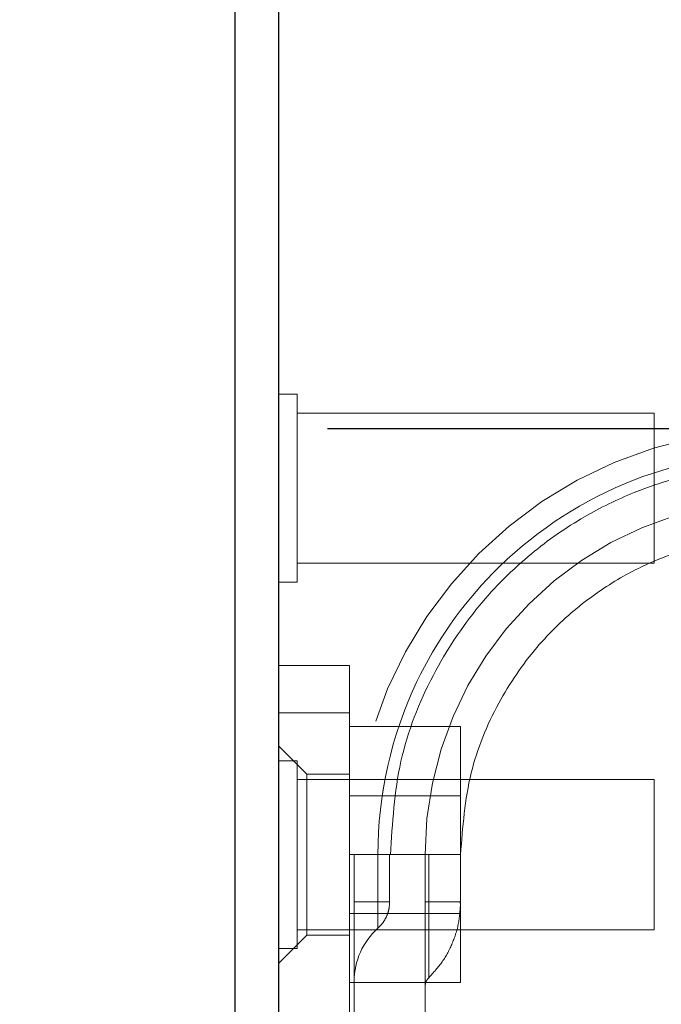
# Model space of a CAD drawing. Header units: inches. Extents: x 0.2 to 10.8, y 0.2 to 8.2.
# Tile 95 of 156: x 2.8211 to 2.8745, y 6.6841 to 6.766. Entities that reach past the tile are written whole.
import ezdxf

# ---------------------------------------------------------------- set-up
doc = ezdxf.new("R2010")
doc.units = ezdxf.units.IN
doc.header["$MEASUREMENT"] = 0
doc.linetypes.add('HIDDEN', pattern=[0.07500000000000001, 0.05, -0.025])
doc.layers.add('DIMENSIONS', color=140, linetype='Continuous')
doc.styles.add('SLDTEXTSTYLE0', font='TXT', dxfattribs={"width": 0.7})
doc.dimstyles.new('SLDDIMSTYLE1', dxfattribs={"dimtxt": 0.0849609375, "dimasz": 0.13, "dimexe": 0, "dimexo": 0.0625, "dimgap": 0.021240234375, "dimtad": 0, "dimtih": 1, "dimtoh": 1, "dimlfac": 20, "dimrnd": 1e-09, "dimzin": 12, "dimdsep": 46, "dimtxsty": 'SLDTEXTSTYLE0', "dimsah": 1, "dimcen": 0.09, "dimadec": 0, "dimazin": 3, "dimtfac": 1, "dimtmove": 0, "dimatfit": 0, "dimfxl": 0, "dimfrac": 2, "dimtolj": 1, "dimtzin": 12, "dimarcsym": 0})
doc.dimstyles.new('SLDDIMSTYLE2', dxfattribs={"dimtxt": 0.0849609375, "dimasz": 0.13, "dimexe": 0, "dimexo": 0.0625, "dimgap": 0.021240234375, "dimtad": 0, "dimtih": 1, "dimtoh": 1, "dimlfac": 20, "dimrnd": 1e-09, "dimzin": 4, "dimdsep": 46, "dimtxsty": 'SLDTEXTSTYLE0', "dimsah": 1, "dimcen": 0.09, "dimadec": 0, "dimazin": 1, "dimtfac": 1, "dimtofl": 0, "dimtmove": 0, "dimatfit": 3, "dimfxl": 0, "dimfrac": 2, "dimtolj": 1, "dimtzin": 12, "dimarcsym": 0})

# ---------------------------------------------------------------- blocks, each defined once
blk = doc.blocks.new('_D_2')
at = {"layer": 'DIMENSIONS'}
for p, q in [((2.655888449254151, 6.73196103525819), (2.655888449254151, 6.981961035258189)), ((2.796715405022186, 6.73196103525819), (2.530888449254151, 6.73196103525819)), ((2.805872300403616, 6.635927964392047), (2.530888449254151, 6.635927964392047)), ((2.655888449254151, 6.381686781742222), (2.655888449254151, 6.635927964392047)), ((2.126634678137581, 6.38168677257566), (2.098104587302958, 6.38168677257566)), ((2.098104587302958, 6.38168677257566), (2.098104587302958, 6.246655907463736)), ((2.379103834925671, 6.38168677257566), (2.407633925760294, 6.38168677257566)), ((2.407633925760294, 6.38168677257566), (2.407633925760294, 6.246655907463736)), ((2.532276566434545, 6.381686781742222), (2.655888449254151, 6.381686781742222)), ((2.098104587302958, 6.246655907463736), (2.126634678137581, 6.246655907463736)), ((2.407633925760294, 6.246655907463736), (2.379103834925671, 6.246655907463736))]:
    blk.add_line(p, q, dxfattribs=at)
for points in [[(2.655888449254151, 6.73196103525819), (2.675888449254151, 6.86196103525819), (2.635888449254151, 6.86196103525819)], [(2.655888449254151, 6.635927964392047), (2.635888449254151, 6.505927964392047), (2.675888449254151, 6.505927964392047)]]:
    blk.add_solid(points, dxfattribs=at)
at = {"layer": 'DIMENSIONS', "char_height": 0.08333333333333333, "attachment_point": 1, "style": 'SLDTEXTSTYLE0'}
for s, insert in [('1.92', (2.126634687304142, 6.508129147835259)), ('48.8', (2.126634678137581, 6.3540782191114))]:
    blk.add_mtext(s, dxfattribs=dict(at, insert=insert))
blk = doc.blocks.new('_D_4')
at = {"layer": 'DIMENSIONS'}
for p, q in [((2.794426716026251, 7.435927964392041), (2.136708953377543, 7.435927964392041)), ((2.261708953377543, 7.435927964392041), (2.261708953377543, 7.186921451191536)), ((2.100134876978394, 7.032870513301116), (2.071604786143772, 7.032870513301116)), ((2.071604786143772, 7.032870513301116), (2.071604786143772, 6.897839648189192)), ((2.423283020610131, 7.032870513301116), (2.451813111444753, 7.032870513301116)), ((2.451813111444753, 7.032870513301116), (2.451813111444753, 6.897839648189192)), ((2.071604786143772, 6.897839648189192), (2.100134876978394, 6.897839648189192)), ((2.451813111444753, 6.897839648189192), (2.423283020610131, 6.897839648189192)), ((2.261708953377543, 6.635927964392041), (2.261708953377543, 6.878819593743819)), ((2.805872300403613, 6.635927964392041), (2.136708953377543, 6.635927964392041))]:
    blk.add_line(p, q, dxfattribs=at)
for points in [[(2.261708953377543, 7.435927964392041), (2.241708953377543, 7.305927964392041), (2.281708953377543, 7.305927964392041)], [(2.261708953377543, 6.635927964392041), (2.281708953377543, 6.765927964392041), (2.241708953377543, 6.765927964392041)]]:
    blk.add_solid(points, dxfattribs=at)
at = {"layer": 'DIMENSIONS', "char_height": 0.08333333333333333, "attachment_point": 1, "style": 'SLDTEXTSTYLE0'}
for s, insert in [('16.00', (2.100134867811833, 7.159312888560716)), ('406.4', (2.100134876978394, 7.005261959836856))]:
    blk.add_mtext(s, dxfattribs=dict(at, insert=insert))

msp = doc.modelspace()

# ---------------------------------------------------------------- linework, layer by layer
at = {"color": 7, "linetype": 'Continuous', "lineweight": 25}
for p, q in [((2.842626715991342, 7.430806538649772), (2.842626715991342, 6.652720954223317)), ((2.839026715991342, 6.652773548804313), (2.839026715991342, 7.430527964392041))]:
    msp.add_line(p, q, dxfattribs=at)
at = {"color": 7, "linetype": 'HIDDEN', "lineweight": 18}
for p, q in [((2.844189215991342, 6.734840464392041), (2.842626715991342, 6.734840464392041)), ((2.844189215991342, 6.719215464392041), (2.844189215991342, 6.734840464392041)), ((2.873876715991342, 6.733277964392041), (2.844189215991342, 6.733277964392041)), ((2.873876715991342, 6.720777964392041), (2.873876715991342, 6.733277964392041)), ((2.844189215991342, 6.720777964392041), (2.873876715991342, 6.720777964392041)), ((2.842626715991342, 6.719215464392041), (2.844189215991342, 6.719215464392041)), ((2.842626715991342, 6.712275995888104), (2.848532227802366, 6.712275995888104)), ((2.848532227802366, 6.712275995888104), (2.848532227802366, 6.708338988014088)), ((2.842626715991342, 6.708338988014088), (2.848532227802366, 6.708338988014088)), ((2.848532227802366, 6.708338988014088), (2.842626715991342, 6.708338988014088)), ((2.842626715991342, 6.708338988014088), (2.848532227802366, 6.708338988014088)), ((2.848532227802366, 6.708338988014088), (2.842626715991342, 6.708338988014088)), ((2.842626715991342, 6.708338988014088), (2.848532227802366, 6.708338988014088)), ((2.848532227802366, 6.708338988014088), (2.842626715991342, 6.708338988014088)), ((2.842626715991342, 6.708338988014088), (2.848532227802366, 6.708338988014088)), ((2.848532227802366, 6.708338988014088), (2.842626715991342, 6.708338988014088)), ((2.848532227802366, 6.708338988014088), (2.848532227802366, 6.667000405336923)), ((2.848532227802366, 6.707177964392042), (2.857782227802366, 6.707177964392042)), ((2.857782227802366, 6.696527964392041), (2.857782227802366, 6.707177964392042)), ((2.844988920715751, 6.703220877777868), (2.842626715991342, 6.705583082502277)), ((2.844189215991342, 6.704340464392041), (2.842626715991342, 6.704340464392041)), ((2.844189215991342, 6.688715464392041), (2.844189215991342, 6.704340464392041)), ((2.844988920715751, 6.703220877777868), (2.844988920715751, 6.689835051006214)), ((2.848532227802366, 6.703220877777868), (2.844988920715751, 6.703220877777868)), ((2.873876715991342, 6.70277796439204), (2.844189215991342, 6.70277796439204)), ((2.873876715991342, 6.690277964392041), (2.873876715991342, 6.70277796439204)), ((2.857782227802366, 6.701425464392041), (2.848532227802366, 6.701425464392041)), ((2.848532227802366, 6.696527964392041), (2.857782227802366, 6.696527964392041)), ((2.848925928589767, 6.678135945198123), (2.848925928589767, 6.696527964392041)), ((2.848925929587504, 6.696527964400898), (2.848925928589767, 6.692590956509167)), ((2.848925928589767, 6.692590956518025), (2.848925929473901, 6.696527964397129)), ((2.850898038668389, 6.696527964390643), (2.850898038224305, 6.692590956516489)), ((2.850898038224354, 6.692590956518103), (2.850898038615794, 6.696527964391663)), ((2.850898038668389, 6.696527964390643), (2.850898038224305, 6.692590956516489)), ((2.850898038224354, 6.692590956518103), (2.850898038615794, 6.696527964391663)), ((2.850898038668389, 6.696527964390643), (2.850898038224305, 6.692590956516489)), ((2.850898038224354, 6.692590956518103), (2.850898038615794, 6.696527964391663)), ((2.850898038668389, 6.696527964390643), (2.850898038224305, 6.692590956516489)), ((2.850898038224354, 6.692590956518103), (2.850898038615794, 6.696527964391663)), ((2.850898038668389, 6.696527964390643), (2.850898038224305, 6.692590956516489)), ((2.850898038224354, 6.692590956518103), (2.850898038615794, 6.696527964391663)), ((2.850898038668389, 6.696527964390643), (2.850898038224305, 6.692590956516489)), ((2.850898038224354, 6.692590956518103), (2.850898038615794, 6.696527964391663)), ((2.850898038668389, 6.696527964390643), (2.850898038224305, 6.692590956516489)), ((2.850898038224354, 6.692590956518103), (2.850898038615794, 6.696527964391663)), ((2.850898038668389, 6.696527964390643), (2.850898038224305, 6.692590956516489)), ((2.850898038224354, 6.692590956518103), (2.850898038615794, 6.696527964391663)), ((2.85187868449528, 6.692590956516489), (2.85187868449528, 6.696527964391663)), ((2.854831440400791, 6.696527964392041), (2.854831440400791, 6.678135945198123)), ((2.854831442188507, 6.696527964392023), (2.854831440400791, 6.692590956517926)), ((2.855126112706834, 6.696527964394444), (2.855126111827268, 6.69259095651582)), ((2.85512611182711, 6.69259095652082), (2.855126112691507, 6.696527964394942)), ((2.855126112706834, 6.696527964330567), (2.855126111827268, 6.69259095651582)), ((2.85512611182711, 6.69259095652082), (2.855126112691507, 6.696527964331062)), ((2.855126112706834, 6.696527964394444), (2.855126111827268, 6.69259095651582)), ((2.85512611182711, 6.69259095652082), (2.855126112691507, 6.696527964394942)), ((2.855126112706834, 6.696527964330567), (2.855126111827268, 6.69259095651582)), ((2.85512611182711, 6.69259095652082), (2.855126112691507, 6.696527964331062)), ((2.855126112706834, 6.696527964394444), (2.855126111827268, 6.69259095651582)), ((2.85512611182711, 6.69259095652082), (2.855126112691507, 6.696527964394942)), ((2.855126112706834, 6.696527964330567), (2.855126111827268, 6.69259095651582)), ((2.85512611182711, 6.69259095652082), (2.855126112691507, 6.696527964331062)), ((2.855126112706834, 6.696527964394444), (2.855126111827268, 6.69259095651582)), ((2.85512611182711, 6.69259095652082), (2.855126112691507, 6.696527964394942)), ((2.855126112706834, 6.696527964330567), (2.855126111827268, 6.69259095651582)), ((2.85512611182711, 6.69259095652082), (2.855126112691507, 6.696527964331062)), ((2.857781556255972, 6.69259095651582), (2.857781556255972, 6.696527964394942)), ((2.857782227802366, 6.685877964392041), (2.857782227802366, 6.696527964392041)), ((2.848925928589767, 6.692590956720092), (2.850898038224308, 6.69259095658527)), ((2.848925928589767, 6.692590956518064), (2.850898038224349, 6.692590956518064)), ((2.848925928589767, 6.692590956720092), (2.850898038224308, 6.69259095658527)), ((2.848925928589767, 6.692590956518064), (2.850898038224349, 6.692590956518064)), ((2.848925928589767, 6.692590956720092), (2.850898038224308, 6.69259095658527)), ((2.848925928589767, 6.692590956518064), (2.850898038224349, 6.692590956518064)), ((2.848925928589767, 6.692590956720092), (2.850898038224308, 6.69259095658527)), ((2.848925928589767, 6.692590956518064), (2.850898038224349, 6.692590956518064)), ((2.848925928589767, 6.692590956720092), (2.850898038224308, 6.69259095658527)), ((2.848925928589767, 6.692590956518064), (2.850898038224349, 6.692590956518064)), ((2.848925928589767, 6.692590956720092), (2.850898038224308, 6.69259095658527)), ((2.848925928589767, 6.692590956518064), (2.850898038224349, 6.692590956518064)), ((2.848925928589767, 6.692590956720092), (2.850898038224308, 6.69259095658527)), ((2.848925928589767, 6.692590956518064), (2.850898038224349, 6.692590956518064)), ((2.848925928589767, 6.692590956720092), (2.850898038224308, 6.69259095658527)), ((2.848925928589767, 6.692590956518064), (2.850898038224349, 6.692590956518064)), ((2.854831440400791, 6.692590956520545), (2.855126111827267, 6.692590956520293)), ((2.854831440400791, 6.692590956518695), (2.855126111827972, 6.692590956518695)), ((2.854831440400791, 6.692590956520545), (2.855126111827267, 6.692590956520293)), ((2.854831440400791, 6.692590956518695), (2.855126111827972, 6.692590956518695)), ((2.854831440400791, 6.692590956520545), (2.855126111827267, 6.692590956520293)), ((2.854831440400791, 6.692590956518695), (2.855126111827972, 6.692590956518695)), ((2.854831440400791, 6.692590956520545), (2.855126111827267, 6.692590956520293)), ((2.854831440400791, 6.692590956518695), (2.855126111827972, 6.692590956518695)), ((2.854831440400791, 6.692590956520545), (2.855126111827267, 6.692590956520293)), ((2.854831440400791, 6.692590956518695), (2.855126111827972, 6.692590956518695)), ((2.854831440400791, 6.692590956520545), (2.855126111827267, 6.692590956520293)), ((2.854831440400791, 6.692590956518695), (2.855126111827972, 6.692590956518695)), ((2.854831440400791, 6.692590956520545), (2.855126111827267, 6.692590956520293)), ((2.854831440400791, 6.692590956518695), (2.855126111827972, 6.692590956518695)), ((2.854831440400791, 6.692590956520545), (2.855126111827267, 6.692590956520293)), ((2.854831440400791, 6.692590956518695), (2.855126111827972, 6.692590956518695)), ((2.848532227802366, 6.69163046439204), (2.857782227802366, 6.69163046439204)), ((2.842626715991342, 6.687472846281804), (2.844988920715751, 6.689835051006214)), ((2.844189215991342, 6.690277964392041), (2.873876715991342, 6.690277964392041)), ((2.844988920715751, 6.689835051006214), (2.848532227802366, 6.689835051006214)), ((2.842626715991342, 6.688715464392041), (2.844189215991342, 6.688715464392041)), ((2.848532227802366, 6.685877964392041), (2.857782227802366, 6.685877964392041))]:
    msp.add_line(p, q, dxfattribs=at)
for centre, radius, start in [((2.884358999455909, 6.696527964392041), 0.03543307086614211, 0), ((2.884358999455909, 6.696527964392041), 0.02952755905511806, 0), ((2.854831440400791, 6.685988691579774), 0.005905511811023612, 131.7633977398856), ((2.855815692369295, 6.685562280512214), 0.0009842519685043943, 134.4762724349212)]:
    msp.add_arc(centre, radius, start, 180, dxfattribs=at)
for points, knots in [([(2.917820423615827, 6.696527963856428), (2.91782610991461, 6.701490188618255), (2.915858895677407, 6.710137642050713), (2.908252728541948, 6.72101126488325), (2.897655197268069, 6.728203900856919), (2.884358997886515, 6.730880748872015), (2.871062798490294, 6.728203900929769), (2.860465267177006, 6.721011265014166), (2.852859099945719, 6.710137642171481), (2.850891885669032, 6.701490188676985), (2.850897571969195, 6.696527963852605)], [4.712414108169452, 4.712414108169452, 4.712414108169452, 4.712414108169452, 5.15721612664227, 5.4883921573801, 5.8858033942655, 6.2832146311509, 6.68062586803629, 7.07803710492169, 7.40921313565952, 7.854015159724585, 7.854015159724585, 7.854015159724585, 7.854015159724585]), ([(2.917820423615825, 6.696527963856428), (2.91782610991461, 6.701490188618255), (2.915858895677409, 6.710137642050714), (2.908252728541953, 6.721011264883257), (2.897655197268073, 6.728203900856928), (2.884358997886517, 6.730880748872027), (2.871062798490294, 6.728203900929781), (2.860465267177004, 6.721011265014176), (2.852859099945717, 6.710137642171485), (2.850891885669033, 6.701490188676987), (2.850897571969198, 6.696527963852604)], [4.712414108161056, 4.712414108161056, 4.712414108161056, 4.712414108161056, 5.15721612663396, 5.48839215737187, 5.88580339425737, 6.28321463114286, 6.68062586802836, 7.07803710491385, 7.40921313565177, 7.854015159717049, 7.854015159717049, 7.854015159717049, 7.854015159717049]), ([(2.917820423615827, 6.696527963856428), (2.91782610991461, 6.701490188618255), (2.915858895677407, 6.710137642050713), (2.908252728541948, 6.72101126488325), (2.897655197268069, 6.728203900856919), (2.884358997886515, 6.730880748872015), (2.871062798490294, 6.728203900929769), (2.860465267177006, 6.721011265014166), (2.852859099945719, 6.710137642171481), (2.850891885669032, 6.701490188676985), (2.850897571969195, 6.696527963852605)], [4.712414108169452, 4.712414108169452, 4.712414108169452, 4.712414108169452, 5.15721612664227, 5.4883921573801, 5.8858033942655, 6.2832146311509, 6.68062586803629, 7.07803710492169, 7.40921313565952, 7.854015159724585, 7.854015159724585, 7.854015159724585, 7.854015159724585]), ([(2.917820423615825, 6.696527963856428), (2.91782610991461, 6.701490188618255), (2.915858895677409, 6.710137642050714), (2.908252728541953, 6.721011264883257), (2.897655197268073, 6.728203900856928), (2.884358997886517, 6.730880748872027), (2.871062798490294, 6.728203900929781), (2.860465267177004, 6.721011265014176), (2.852859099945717, 6.710137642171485), (2.850891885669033, 6.701490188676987), (2.850897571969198, 6.696527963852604)], [4.712414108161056, 4.712414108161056, 4.712414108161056, 4.712414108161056, 5.15721612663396, 5.48839215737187, 5.88580339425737, 6.28321463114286, 6.68062586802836, 7.07803710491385, 7.40921313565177, 7.854015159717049, 7.854015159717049, 7.854015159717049, 7.854015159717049]), ([(2.917820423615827, 6.696527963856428), (2.91782610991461, 6.701490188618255), (2.915858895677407, 6.710137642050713), (2.908252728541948, 6.72101126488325), (2.897655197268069, 6.728203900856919), (2.884358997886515, 6.730880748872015), (2.871062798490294, 6.728203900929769), (2.860465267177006, 6.721011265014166), (2.852859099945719, 6.710137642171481), (2.850891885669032, 6.701490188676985), (2.850897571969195, 6.696527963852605)], [4.712414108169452, 4.712414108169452, 4.712414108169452, 4.712414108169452, 5.15721612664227, 5.4883921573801, 5.8858033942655, 6.2832146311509, 6.68062586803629, 7.07803710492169, 7.40921313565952, 7.854015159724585, 7.854015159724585, 7.854015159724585, 7.854015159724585]), ([(2.917820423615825, 6.696527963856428), (2.91782610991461, 6.701490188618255), (2.915858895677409, 6.710137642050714), (2.908252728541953, 6.721011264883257), (2.897655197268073, 6.728203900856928), (2.884358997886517, 6.730880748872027), (2.871062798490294, 6.728203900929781), (2.860465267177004, 6.721011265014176), (2.852859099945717, 6.710137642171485), (2.850891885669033, 6.701490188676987), (2.850897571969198, 6.696527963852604)], [4.712414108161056, 4.712414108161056, 4.712414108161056, 4.712414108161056, 5.15721612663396, 5.48839215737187, 5.88580339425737, 6.28321463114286, 6.68062586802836, 7.07803710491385, 7.40921313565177, 7.854015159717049, 7.854015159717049, 7.854015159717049, 7.854015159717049]), ([(2.917820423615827, 6.696527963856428), (2.91782610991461, 6.701490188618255), (2.915858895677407, 6.710137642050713), (2.908252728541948, 6.72101126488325), (2.897655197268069, 6.728203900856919), (2.884358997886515, 6.730880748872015), (2.871062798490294, 6.728203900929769), (2.860465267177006, 6.721011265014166), (2.852859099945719, 6.710137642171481), (2.850891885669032, 6.701490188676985), (2.850897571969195, 6.696527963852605)], [4.712414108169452, 4.712414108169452, 4.712414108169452, 4.712414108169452, 5.15721612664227, 5.4883921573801, 5.8858033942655, 6.2832146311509, 6.68062586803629, 7.07803710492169, 7.40921313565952, 7.854015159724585, 7.854015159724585, 7.854015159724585, 7.854015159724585]), ([(2.917820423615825, 6.696527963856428), (2.91782610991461, 6.701490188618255), (2.915858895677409, 6.710137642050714), (2.908252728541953, 6.721011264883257), (2.897655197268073, 6.728203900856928), (2.884358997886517, 6.730880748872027), (2.871062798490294, 6.728203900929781), (2.860465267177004, 6.721011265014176), (2.852859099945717, 6.710137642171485), (2.850891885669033, 6.701490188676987), (2.850897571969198, 6.696527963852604)], [4.712414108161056, 4.712414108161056, 4.712414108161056, 4.712414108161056, 5.15721612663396, 5.48839215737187, 5.88580339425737, 6.28321463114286, 6.68062586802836, 7.07803710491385, 7.40921313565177, 7.854015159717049, 7.854015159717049, 7.854015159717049, 7.854015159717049]), ([(2.850897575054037, 6.696527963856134), (2.850891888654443, 6.701490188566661), (2.852859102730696, 6.710137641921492), (2.860465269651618, 6.721011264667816), (2.871062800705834, 6.728203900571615), (2.88435899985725, 6.730880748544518), (2.897655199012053, 6.728203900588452), (2.908252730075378, 6.721011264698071), (2.915858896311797, 6.710137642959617), (2.917826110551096, 6.701490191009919), (2.917820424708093, 6.696527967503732)], [4.712364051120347, 4.712364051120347, 4.712364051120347, 4.712364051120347, 5.15716607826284, 5.488342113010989, 5.885753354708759, 6.28316459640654, 6.68057583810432, 7.077987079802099, 7.40916311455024, 7.85396503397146, 7.85396503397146, 7.85396503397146, 7.85396503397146]), ([(2.850897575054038, 6.696527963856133), (2.850891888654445, 6.701490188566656), (2.852859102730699, 6.710137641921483), (2.86046526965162, 6.721011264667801), (2.871062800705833, 6.7282039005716), (2.884358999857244, 6.730880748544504), (2.897655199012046, 6.728203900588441), (2.90825273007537, 6.721011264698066), (2.915858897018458, 6.710137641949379), (2.917826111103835, 6.701490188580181), (2.917820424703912, 6.69652796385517)], [4.712364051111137, 4.712364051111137, 4.712364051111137, 4.712364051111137, 5.157166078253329, 5.4883421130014, 5.88575335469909, 6.28316459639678, 6.680575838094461, 7.07798707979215, 7.409163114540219, 7.853965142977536, 7.853965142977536, 7.853965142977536, 7.853965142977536]), ([(2.850897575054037, 6.696527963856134), (2.850891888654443, 6.701490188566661), (2.852859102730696, 6.710137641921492), (2.860465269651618, 6.721011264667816), (2.871062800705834, 6.728203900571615), (2.88435899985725, 6.730880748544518), (2.897655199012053, 6.728203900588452), (2.908252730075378, 6.721011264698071), (2.915858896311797, 6.710137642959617), (2.917826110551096, 6.701490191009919), (2.917820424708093, 6.696527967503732)], [4.712364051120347, 4.712364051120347, 4.712364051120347, 4.712364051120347, 5.15716607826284, 5.488342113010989, 5.885753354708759, 6.28316459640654, 6.68057583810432, 7.077987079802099, 7.40916311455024, 7.85396503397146, 7.85396503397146, 7.85396503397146, 7.85396503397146]), ([(2.850897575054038, 6.696527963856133), (2.850891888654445, 6.701490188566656), (2.852859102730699, 6.710137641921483), (2.86046526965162, 6.721011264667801), (2.871062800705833, 6.7282039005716), (2.884358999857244, 6.730880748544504), (2.897655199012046, 6.728203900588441), (2.90825273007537, 6.721011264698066), (2.915858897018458, 6.710137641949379), (2.917826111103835, 6.701490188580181), (2.917820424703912, 6.69652796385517)], [4.712364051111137, 4.712364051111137, 4.712364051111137, 4.712364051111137, 5.157166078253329, 5.4883421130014, 5.88575335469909, 6.28316459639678, 6.680575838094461, 7.07798707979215, 7.409163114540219, 7.853965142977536, 7.853965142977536, 7.853965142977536, 7.853965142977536]), ([(2.850897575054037, 6.696527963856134), (2.850891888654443, 6.701490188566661), (2.852859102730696, 6.710137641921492), (2.860465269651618, 6.721011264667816), (2.871062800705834, 6.728203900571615), (2.88435899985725, 6.730880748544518), (2.897655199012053, 6.728203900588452), (2.908252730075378, 6.721011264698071), (2.915858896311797, 6.710137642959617), (2.917826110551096, 6.701490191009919), (2.917820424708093, 6.696527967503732)], [4.712364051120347, 4.712364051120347, 4.712364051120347, 4.712364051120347, 5.15716607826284, 5.488342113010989, 5.885753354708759, 6.28316459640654, 6.68057583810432, 7.077987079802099, 7.40916311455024, 7.85396503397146, 7.85396503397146, 7.85396503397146, 7.85396503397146]), ([(2.850897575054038, 6.696527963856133), (2.850891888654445, 6.701490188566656), (2.852859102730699, 6.710137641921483), (2.86046526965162, 6.721011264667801), (2.871062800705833, 6.7282039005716), (2.884358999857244, 6.730880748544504), (2.897655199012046, 6.728203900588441), (2.90825273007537, 6.721011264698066), (2.915858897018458, 6.710137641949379), (2.917826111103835, 6.701490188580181), (2.917820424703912, 6.69652796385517)], [4.712364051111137, 4.712364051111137, 4.712364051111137, 4.712364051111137, 5.157166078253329, 5.4883421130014, 5.88575335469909, 6.28316459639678, 6.680575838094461, 7.07798707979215, 7.409163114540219, 7.853965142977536, 7.853965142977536, 7.853965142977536, 7.853965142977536]), ([(2.850897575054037, 6.696527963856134), (2.850891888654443, 6.701490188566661), (2.852859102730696, 6.710137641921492), (2.860465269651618, 6.721011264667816), (2.871062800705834, 6.728203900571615), (2.88435899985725, 6.730880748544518), (2.897655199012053, 6.728203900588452), (2.908252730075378, 6.721011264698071), (2.915858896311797, 6.710137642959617), (2.917826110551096, 6.701490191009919), (2.917820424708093, 6.696527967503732)], [4.712364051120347, 4.712364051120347, 4.712364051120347, 4.712364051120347, 5.15716607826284, 5.488342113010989, 5.885753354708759, 6.28316459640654, 6.68057583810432, 7.077987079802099, 7.40916311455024, 7.85396503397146, 7.85396503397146, 7.85396503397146, 7.85396503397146]), ([(2.850897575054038, 6.696527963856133), (2.850891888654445, 6.701490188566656), (2.852859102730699, 6.710137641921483), (2.86046526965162, 6.721011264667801), (2.871062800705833, 6.7282039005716), (2.884358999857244, 6.730880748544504), (2.897655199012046, 6.728203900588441), (2.90825273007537, 6.721011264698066), (2.915858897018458, 6.710137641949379), (2.917826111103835, 6.701490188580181), (2.917820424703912, 6.69652796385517)], [4.712364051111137, 4.712364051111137, 4.712364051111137, 4.712364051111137, 5.157166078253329, 5.4883421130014, 5.88575335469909, 6.28316459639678, 6.680575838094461, 7.07798707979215, 7.409163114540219, 7.853965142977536, 7.853965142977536, 7.853965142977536, 7.853965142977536]), ([(2.851952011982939, 6.696519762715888), (2.852104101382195, 6.699136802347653), (2.852405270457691, 6.704319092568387), (2.85518251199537, 6.711369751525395), (2.858992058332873, 6.717170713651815), (2.86336875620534, 6.721534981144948), (2.867799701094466, 6.724615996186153), (2.871953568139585, 6.726646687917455), (2.875727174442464, 6.727909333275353), (2.879485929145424, 6.728714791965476), (2.883713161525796, 6.729113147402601), (2.888758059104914, 6.728860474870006), (2.894503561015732, 6.727596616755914), (2.900664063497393, 6.72491549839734), (2.906777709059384, 6.720476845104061), (2.911171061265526, 6.715238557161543), (2.913979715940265, 6.710123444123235), (2.915617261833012, 6.705731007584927), (2.916668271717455, 6.701143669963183), (2.916755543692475, 6.698019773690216), (2.91679728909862, 6.696525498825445)], [0, 0, 0, 0, 0.07677256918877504, 0.1520258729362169, 0.2197932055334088, 0.2800518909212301, 0.3328038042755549, 0.3780288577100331, 0.4157324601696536, 0.4497021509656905, 0.4910227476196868, 0.5404034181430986, 0.5978448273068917, 0.663318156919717, 0.7368401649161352, 0.8183840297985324, 0.8622634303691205, 0.9081569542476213, 0.9560680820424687, 1, 1, 1, 1]), ([(2.857781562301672, 6.696527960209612), (2.857953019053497, 6.698820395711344), (2.858280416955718, 6.703197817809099), (2.860681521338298, 6.709052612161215), (2.863856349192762, 6.713722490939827), (2.867465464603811, 6.717221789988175), (2.871102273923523, 6.71968028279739), (2.874500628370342, 6.72129047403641), (2.877581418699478, 6.722282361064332), (2.88064575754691, 6.722904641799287), (2.884087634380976, 6.723194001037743), (2.888189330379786, 6.722950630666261), (2.892853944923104, 6.721883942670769), (2.897849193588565, 6.719668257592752), (2.90279907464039, 6.716027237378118), (2.907175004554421, 6.710780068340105), (2.909691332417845, 6.705192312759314), (2.910825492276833, 6.700115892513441), (2.910895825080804, 6.697408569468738), (2.910931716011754, 6.696027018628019)], [0, 0, 0, 0, 0.08179200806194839, 0.1561824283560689, 0.2231699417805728, 0.2827325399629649, 0.3348719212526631, 0.3795686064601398, 0.4168277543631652, 0.450406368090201, 0.4912536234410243, 0.5400648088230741, 0.5968404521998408, 0.6615526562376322, 0.734217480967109, 0.8148089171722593, 0.9033104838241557, 0.9506592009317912, 1, 1, 1, 1]), ([(2.850898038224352, 6.692590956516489), (2.850898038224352, 6.692303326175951), (2.850898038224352, 6.692015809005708), (2.850898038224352, 6.691484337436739), (2.850898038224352, 6.691240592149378), (2.850898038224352, 6.690833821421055), (2.850898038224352, 6.690670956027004), (2.850898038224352, 6.690450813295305), (2.850898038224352, 6.690393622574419), (2.850898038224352, 6.690393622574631), (2.850898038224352, 6.690450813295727), (2.850898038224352, 6.690670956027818), (2.850898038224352, 6.690833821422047), (2.850898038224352, 6.691240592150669), (2.850898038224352, 6.691484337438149), (2.850898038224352, 6.692015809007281), (2.850898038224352, 6.692303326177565), (2.850898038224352, 6.692590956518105)], [0, 0, 0, 0, 0.125, 0.125, 0.25, 0.25, 0.375, 0.375, 0.5, 0.5, 0.625, 0.625, 0.75, 0.75, 0.875, 0.875, 1, 1, 1, 1]), ([(2.850898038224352, 6.692590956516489), (2.850898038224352, 6.692303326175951), (2.850898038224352, 6.692015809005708), (2.850898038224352, 6.691484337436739), (2.850898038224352, 6.691240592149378), (2.850898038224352, 6.690833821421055), (2.850898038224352, 6.690670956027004), (2.850898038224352, 6.690450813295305), (2.850898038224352, 6.690393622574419), (2.850898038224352, 6.690393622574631), (2.850898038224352, 6.690450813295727), (2.850898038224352, 6.690670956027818), (2.850898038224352, 6.690833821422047), (2.850898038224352, 6.691240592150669), (2.850898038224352, 6.691484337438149), (2.850898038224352, 6.692015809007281), (2.850898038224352, 6.692303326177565), (2.850898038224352, 6.692590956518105)], [0, 0, 0, 0, 0.125, 0.125, 0.25, 0.25, 0.375, 0.375, 0.5, 0.5, 0.625, 0.625, 0.75, 0.75, 0.875, 0.875, 1, 1, 1, 1]), ([(2.850898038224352, 6.692590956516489), (2.850898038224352, 6.692303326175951), (2.850898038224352, 6.692015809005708), (2.850898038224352, 6.691484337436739), (2.850898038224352, 6.691240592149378), (2.850898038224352, 6.690833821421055), (2.850898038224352, 6.690670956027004), (2.850898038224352, 6.690450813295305), (2.850898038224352, 6.690393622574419), (2.850898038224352, 6.690393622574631), (2.850898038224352, 6.690450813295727), (2.850898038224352, 6.690670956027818), (2.850898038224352, 6.690833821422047), (2.850898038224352, 6.691240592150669), (2.850898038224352, 6.691484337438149), (2.850898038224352, 6.692015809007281), (2.850898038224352, 6.692303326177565), (2.850898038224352, 6.692590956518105)], [0, 0, 0, 0, 0.125, 0.125, 0.25, 0.25, 0.375, 0.375, 0.5, 0.5, 0.625, 0.625, 0.75, 0.75, 0.875, 0.875, 1, 1, 1, 1]), ([(2.850898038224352, 6.692590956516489), (2.850898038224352, 6.692303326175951), (2.850898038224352, 6.692015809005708), (2.850898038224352, 6.691484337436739), (2.850898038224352, 6.691240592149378), (2.850898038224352, 6.690833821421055), (2.850898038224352, 6.690670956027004), (2.850898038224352, 6.690450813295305), (2.850898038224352, 6.690393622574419), (2.850898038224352, 6.690393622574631), (2.850898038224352, 6.690450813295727), (2.850898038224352, 6.690670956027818), (2.850898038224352, 6.690833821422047), (2.850898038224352, 6.691240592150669), (2.850898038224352, 6.691484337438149), (2.850898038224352, 6.692015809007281), (2.850898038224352, 6.692303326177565), (2.850898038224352, 6.692590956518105)], [0, 0, 0, 0, 0.125, 0.125, 0.25, 0.25, 0.375, 0.375, 0.5, 0.5, 0.625, 0.625, 0.75, 0.75, 0.875, 0.875, 1, 1, 1, 1]), ([(2.850898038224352, 6.692590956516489), (2.850898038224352, 6.692303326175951), (2.850898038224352, 6.692015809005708), (2.850898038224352, 6.691484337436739), (2.850898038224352, 6.691240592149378), (2.850898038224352, 6.690833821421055), (2.850898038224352, 6.690670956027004), (2.850898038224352, 6.690450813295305), (2.850898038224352, 6.690393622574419), (2.850898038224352, 6.690393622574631), (2.850898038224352, 6.690450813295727), (2.850898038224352, 6.690670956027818), (2.850898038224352, 6.690833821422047), (2.850898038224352, 6.691240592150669), (2.850898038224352, 6.691484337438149), (2.850898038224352, 6.692015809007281), (2.850898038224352, 6.692303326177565), (2.850898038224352, 6.692590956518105)], [0, 0, 0, 0, 0.125, 0.125, 0.25, 0.25, 0.375, 0.375, 0.5, 0.5, 0.625, 0.625, 0.75, 0.75, 0.875, 0.875, 1, 1, 1, 1]), ([(2.850898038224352, 6.692590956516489), (2.850898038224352, 6.692303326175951), (2.850898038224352, 6.692015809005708), (2.850898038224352, 6.691484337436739), (2.850898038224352, 6.691240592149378), (2.850898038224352, 6.690833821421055), (2.850898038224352, 6.690670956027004), (2.850898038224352, 6.690450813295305), (2.850898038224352, 6.690393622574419), (2.850898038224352, 6.690393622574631), (2.850898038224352, 6.690450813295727), (2.850898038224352, 6.690670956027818), (2.850898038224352, 6.690833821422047), (2.850898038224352, 6.691240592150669), (2.850898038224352, 6.691484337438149), (2.850898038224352, 6.692015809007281), (2.850898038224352, 6.692303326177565), (2.850898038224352, 6.692590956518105)], [0, 0, 0, 0, 0.125, 0.125, 0.25, 0.25, 0.375, 0.375, 0.5, 0.5, 0.625, 0.625, 0.75, 0.75, 0.875, 0.875, 1, 1, 1, 1]), ([(2.850898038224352, 6.692590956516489), (2.850898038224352, 6.692303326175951), (2.850898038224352, 6.692015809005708), (2.850898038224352, 6.691484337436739), (2.850898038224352, 6.691240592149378), (2.850898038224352, 6.690833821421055), (2.850898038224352, 6.690670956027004), (2.850898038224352, 6.690450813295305), (2.850898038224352, 6.690393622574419), (2.850898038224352, 6.690393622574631), (2.850898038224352, 6.690450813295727), (2.850898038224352, 6.690670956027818), (2.850898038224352, 6.690833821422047), (2.850898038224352, 6.691240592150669), (2.850898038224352, 6.691484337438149), (2.850898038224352, 6.692015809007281), (2.850898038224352, 6.692303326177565), (2.850898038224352, 6.692590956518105)], [0, 0, 0, 0, 0.125, 0.125, 0.25, 0.25, 0.375, 0.375, 0.5, 0.5, 0.625, 0.625, 0.75, 0.75, 0.875, 0.875, 1, 1, 1, 1]), ([(2.850898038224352, 6.692590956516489), (2.850898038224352, 6.692303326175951), (2.850898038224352, 6.692015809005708), (2.850898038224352, 6.691484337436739), (2.850898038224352, 6.691240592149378), (2.850898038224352, 6.690833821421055), (2.850898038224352, 6.690670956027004), (2.850898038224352, 6.690450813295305), (2.850898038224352, 6.690393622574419), (2.850898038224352, 6.690393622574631), (2.850898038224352, 6.690450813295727), (2.850898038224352, 6.690670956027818), (2.850898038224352, 6.690833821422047), (2.850898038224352, 6.691240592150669), (2.850898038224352, 6.691484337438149), (2.850898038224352, 6.692015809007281), (2.850898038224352, 6.692303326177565), (2.850898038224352, 6.692590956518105)], [0, 0, 0, 0, 0.125, 0.125, 0.25, 0.25, 0.375, 0.375, 0.5, 0.5, 0.625, 0.625, 0.75, 0.75, 0.875, 0.875, 1, 1, 1, 1]), ([(2.85089803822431, 6.690393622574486), (2.851043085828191, 6.690540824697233), (2.851333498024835, 6.690835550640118), (2.851635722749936, 6.691381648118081), (2.851839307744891, 6.691971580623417), (2.851865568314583, 6.692384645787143), (2.851878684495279, 6.692590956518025)], [0, 0, 0, 0, 0.2496727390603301, 0.4998911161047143, 0.7502141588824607, 1, 1, 1, 1]), ([(2.855126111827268, 6.692590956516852), (2.855126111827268, 6.690928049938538), (2.855126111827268, 6.688469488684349), (2.855126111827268, 6.686594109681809), (2.855126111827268, 6.68609982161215), (2.855126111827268, 6.686594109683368), (2.855126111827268, 6.68846948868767), (2.855126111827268, 6.690928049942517), (2.855126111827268, 6.69259095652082)], [6.283185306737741, 6.283185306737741, 6.283185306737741, 6.283185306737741, 7.068583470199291, 7.46128255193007, 7.85398163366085, 8.24668071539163, 8.6393797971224, 9.42477796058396, 9.42477796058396, 9.42477796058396, 9.42477796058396]), ([(2.855126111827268, 6.692590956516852), (2.855126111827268, 6.690928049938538), (2.855126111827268, 6.688469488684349), (2.855126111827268, 6.686594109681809), (2.855126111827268, 6.68609982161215), (2.855126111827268, 6.686594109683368), (2.855126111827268, 6.68846948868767), (2.855126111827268, 6.690928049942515), (2.855126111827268, 6.69259095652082)], [6.283185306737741, 6.283185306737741, 6.283185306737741, 6.283185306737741, 7.068583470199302, 7.461282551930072, 7.853981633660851, 8.24668071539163, 8.63937979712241, 9.42477796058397, 9.42477796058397, 9.42477796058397, 9.42477796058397]), ([(2.855126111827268, 6.692590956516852), (2.855126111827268, 6.690928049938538), (2.855126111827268, 6.688469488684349), (2.855126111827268, 6.686594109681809), (2.855126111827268, 6.68609982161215), (2.855126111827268, 6.686594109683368), (2.855126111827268, 6.68846948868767), (2.855126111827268, 6.690928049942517), (2.855126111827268, 6.69259095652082)], [6.283185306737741, 6.283185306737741, 6.283185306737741, 6.283185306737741, 7.068583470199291, 7.46128255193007, 7.85398163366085, 8.24668071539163, 8.6393797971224, 9.42477796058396, 9.42477796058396, 9.42477796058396, 9.42477796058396]), ([(2.855126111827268, 6.692590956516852), (2.855126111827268, 6.690928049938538), (2.855126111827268, 6.688469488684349), (2.855126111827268, 6.686594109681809), (2.855126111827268, 6.68609982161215), (2.855126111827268, 6.686594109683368), (2.855126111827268, 6.68846948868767), (2.855126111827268, 6.690928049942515), (2.855126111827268, 6.69259095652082)], [6.283185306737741, 6.283185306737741, 6.283185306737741, 6.283185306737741, 7.068583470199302, 7.461282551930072, 7.853981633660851, 8.24668071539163, 8.63937979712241, 9.42477796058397, 9.42477796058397, 9.42477796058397, 9.42477796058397]), ([(2.855126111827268, 6.692590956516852), (2.855126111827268, 6.690928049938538), (2.855126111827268, 6.688469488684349), (2.855126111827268, 6.686594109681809), (2.855126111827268, 6.68609982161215), (2.855126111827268, 6.686594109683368), (2.855126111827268, 6.68846948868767), (2.855126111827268, 6.690928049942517), (2.855126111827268, 6.69259095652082)], [6.283185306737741, 6.283185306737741, 6.283185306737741, 6.283185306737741, 7.068583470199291, 7.46128255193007, 7.85398163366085, 8.24668071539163, 8.6393797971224, 9.42477796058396, 9.42477796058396, 9.42477796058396, 9.42477796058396]), ([(2.855126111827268, 6.692590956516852), (2.855126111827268, 6.690928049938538), (2.855126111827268, 6.688469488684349), (2.855126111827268, 6.686594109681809), (2.855126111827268, 6.68609982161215), (2.855126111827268, 6.686594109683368), (2.855126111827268, 6.68846948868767), (2.855126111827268, 6.690928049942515), (2.855126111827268, 6.69259095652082)], [6.283185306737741, 6.283185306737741, 6.283185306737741, 6.283185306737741, 7.068583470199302, 7.461282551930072, 7.853981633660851, 8.24668071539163, 8.63937979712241, 9.42477796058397, 9.42477796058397, 9.42477796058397, 9.42477796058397]), ([(2.855126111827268, 6.692590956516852), (2.855126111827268, 6.690928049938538), (2.855126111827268, 6.688469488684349), (2.855126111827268, 6.686594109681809), (2.855126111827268, 6.68609982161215), (2.855126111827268, 6.686594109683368), (2.855126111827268, 6.68846948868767), (2.855126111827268, 6.690928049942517), (2.855126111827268, 6.69259095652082)], [6.283185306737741, 6.283185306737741, 6.283185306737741, 6.283185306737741, 7.068583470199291, 7.46128255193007, 7.85398163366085, 8.24668071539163, 8.6393797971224, 9.42477796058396, 9.42477796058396, 9.42477796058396, 9.42477796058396]), ([(2.855126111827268, 6.692590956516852), (2.855126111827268, 6.690928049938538), (2.855126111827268, 6.688469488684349), (2.855126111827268, 6.686594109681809), (2.855126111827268, 6.68609982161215), (2.855126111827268, 6.686594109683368), (2.855126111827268, 6.68846948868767), (2.855126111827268, 6.690928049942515), (2.855126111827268, 6.69259095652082)], [6.283185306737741, 6.283185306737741, 6.283185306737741, 6.283185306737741, 7.068583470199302, 7.461282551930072, 7.853981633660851, 8.24668071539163, 8.63937979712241, 9.42477796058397, 9.42477796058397, 9.42477796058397, 9.42477796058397]), ([(2.855126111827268, 6.686264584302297), (2.855521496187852, 6.686700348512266), (2.856312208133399, 6.687571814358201), (2.857139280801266, 6.689140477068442), (2.857682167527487, 6.690828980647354), (2.857748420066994, 6.692003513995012), (2.857781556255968, 6.692590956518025)], [0, 0, 0, 0, 0.250063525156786, 0.5000911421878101, 0.7499707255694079, 1, 1, 1, 1]), ([(2.855126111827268, 6.69259095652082), (2.855522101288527, 6.692590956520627), (2.856314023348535, 6.692590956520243), (2.857132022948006, 6.692590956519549), (2.857612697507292, 6.692590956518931), (2.85767407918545, 6.692590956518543), (2.857694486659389, 6.692590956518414)], [0, 0, 0, 0, 0.2859748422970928, 0.5719086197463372, 0.8576731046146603, 1, 1, 1, 1]), ([(2.855126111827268, 6.69259095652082), (2.855522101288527, 6.692590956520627), (2.856314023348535, 6.692590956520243), (2.857132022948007, 6.69259095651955), (2.857612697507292, 6.69259095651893), (2.85767407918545, 6.692590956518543), (2.857694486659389, 6.692590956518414)], [0, 0, 0, 0, 0.2859748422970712, 0.571908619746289, 0.8576731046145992, 0.9999999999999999, 0.9999999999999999, 0.9999999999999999, 0.9999999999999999]), ([(2.857694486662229, 6.692590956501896), (2.857674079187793, 6.692590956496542), (2.857612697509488, 6.69259095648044), (2.857132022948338, 6.692590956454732), (2.856314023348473, 6.692590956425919), (2.855522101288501, 6.692590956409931), (2.855126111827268, 6.692590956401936)], [0, 0, 0, 0, 0.142326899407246, 0.4280913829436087, 0.7140251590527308, 1, 1, 1, 1]), ([(2.855126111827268, 6.69259095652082), (2.855522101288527, 6.692590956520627), (2.856314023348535, 6.692590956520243), (2.857132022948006, 6.692590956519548), (2.857612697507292, 6.692590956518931), (2.85767407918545, 6.692590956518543), (2.857694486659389, 6.692590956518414)], [0, 0, 0, 0, 0.2859748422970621, 0.5719086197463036, 0.8576731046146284, 1, 1, 1, 1]), ([(2.857694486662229, 6.692590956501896), (2.857674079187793, 6.692590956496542), (2.857612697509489, 6.69259095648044), (2.857132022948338, 6.692590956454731), (2.856314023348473, 6.692590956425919), (2.855522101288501, 6.692590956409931), (2.855126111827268, 6.692590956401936)], [0, 0, 0, 0, 0.142326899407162, 0.4280913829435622, 0.7140251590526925, 1, 1, 1, 1]), ([(2.855126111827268, 6.69259095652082), (2.855522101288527, 6.692590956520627), (2.856314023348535, 6.692590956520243), (2.857132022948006, 6.692590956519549), (2.857612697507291, 6.69259095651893), (2.85767407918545, 6.692590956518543), (2.857694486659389, 6.692590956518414)], [0, 0, 0, 0, 0.2859748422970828, 0.5719086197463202, 0.8576731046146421, 0.9999999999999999, 0.9999999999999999, 0.9999999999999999, 0.9999999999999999]), ([(2.857694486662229, 6.692590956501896), (2.857674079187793, 6.692590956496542), (2.857612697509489, 6.69259095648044), (2.857132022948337, 6.692590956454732), (2.856314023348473, 6.692590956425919), (2.855522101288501, 6.692590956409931), (2.855126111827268, 6.692590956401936)], [0, 0, 0, 0, 0.1423268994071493, 0.4280913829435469, 0.7140251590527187, 1, 1, 1, 1]), ([(2.855126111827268, 6.69259095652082), (2.855522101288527, 6.692590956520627), (2.856314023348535, 6.692590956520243), (2.857132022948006, 6.692590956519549), (2.857612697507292, 6.692590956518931), (2.85767407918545, 6.692590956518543), (2.85769448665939, 6.692590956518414)], [0, 0, 0, 0, 0.2859748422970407, 0.5719086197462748, 0.8576731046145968, 1, 1, 1, 1]), ([(2.857694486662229, 6.692590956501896), (2.857674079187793, 6.692590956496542), (2.857612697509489, 6.69259095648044), (2.857132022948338, 6.69259095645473), (2.856314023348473, 6.692590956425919), (2.855522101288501, 6.692590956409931), (2.855126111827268, 6.692590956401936)], [0, 0, 0, 0, 0.1423268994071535, 0.4280913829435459, 0.7140251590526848, 0.9999999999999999, 0.9999999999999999, 0.9999999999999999, 0.9999999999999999]), ([(2.855126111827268, 6.69259095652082), (2.855522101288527, 6.692590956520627), (2.856314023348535, 6.692590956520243), (2.857132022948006, 6.692590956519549), (2.857612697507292, 6.692590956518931), (2.85767407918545, 6.692590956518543), (2.857694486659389, 6.692590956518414)], [0, 0, 0, 0, 0.2859748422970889, 0.5719086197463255, 0.8576731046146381, 1, 1, 1, 1]), ([(2.857694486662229, 6.692590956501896), (2.857674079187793, 6.692590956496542), (2.857612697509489, 6.69259095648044), (2.857132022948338, 6.692590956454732), (2.856314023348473, 6.692590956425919), (2.855522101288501, 6.692590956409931), (2.855126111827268, 6.692590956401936)], [0, 0, 0, 0, 0.1423268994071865, 0.4280913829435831, 0.7140251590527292, 1, 1, 1, 1]), ([(2.855126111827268, 6.69259095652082), (2.855522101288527, 6.692590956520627), (2.856314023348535, 6.692590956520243), (2.857132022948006, 6.692590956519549), (2.857612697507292, 6.69259095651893), (2.85767407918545, 6.692590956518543), (2.857694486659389, 6.692590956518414)], [0, 0, 0, 0, 0.2859748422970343, 0.5719086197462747, 0.8576731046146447, 1, 1, 1, 1]), ([(2.857694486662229, 6.692590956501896), (2.857674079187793, 6.692590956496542), (2.857612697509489, 6.69259095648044), (2.857132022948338, 6.692590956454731), (2.856314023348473, 6.692590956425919), (2.855522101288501, 6.692590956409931), (2.855126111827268, 6.692590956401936)], [0, 0, 0, 0, 0.1423268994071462, 0.4280913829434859, 0.7140251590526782, 1, 1, 1, 1]), ([(2.855126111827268, 6.69259095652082), (2.855522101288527, 6.692590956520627), (2.856314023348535, 6.692590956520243), (2.857132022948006, 6.692590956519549), (2.857612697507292, 6.69259095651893), (2.85767407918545, 6.692590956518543), (2.857694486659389, 6.692590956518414)], [0, 0, 0, 0, 0.2859748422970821, 0.571908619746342, 0.8576731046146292, 1, 1, 1, 1]), ([(2.857694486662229, 6.692590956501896), (2.857674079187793, 6.692590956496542), (2.857612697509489, 6.69259095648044), (2.857132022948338, 6.692590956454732), (2.856314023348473, 6.692590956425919), (2.855522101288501, 6.692590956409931), (2.855126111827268, 6.692590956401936)], [0, 0, 0, 0, 0.142326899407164, 0.42809138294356, 0.7140251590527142, 0.9999999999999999, 0.9999999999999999, 0.9999999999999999, 0.9999999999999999]), ([(2.857781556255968, 6.692590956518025), (2.85778112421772, 6.692544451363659), (2.857780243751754, 6.692449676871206), (2.857771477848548, 6.692407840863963), (2.857757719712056, 6.692446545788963), (2.857744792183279, 6.692541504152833), (2.857738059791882, 6.692590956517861)], [0, 0, 0, 0, 0.2296058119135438, 0.4679217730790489, 0.7229045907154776, 1, 1, 1, 1])]:
    msp.add_open_spline(points, degree=3, knots=knots, dxfattribs=at)
for points in [[(2.857781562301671, 6.696527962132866), (2.857781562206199, 6.696527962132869), (2.85680120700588, 6.696527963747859), (2.8551261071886, 6.696527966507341)], [(2.857781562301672, 6.696527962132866), (2.857781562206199, 6.696527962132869), (2.85680120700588, 6.696527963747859), (2.8551261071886, 6.696527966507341)], [(2.857781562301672, 6.696527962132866), (2.857781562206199, 6.696527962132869), (2.85680120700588, 6.696527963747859), (2.8551261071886, 6.696527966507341)], [(2.857781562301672, 6.696527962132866), (2.857781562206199, 6.696527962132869), (2.85680120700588, 6.696527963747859), (2.8551261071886, 6.696527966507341)], [(2.851878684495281, 6.69259095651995), (2.851878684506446, 6.69259095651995), (2.851513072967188, 6.69259095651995), (2.850898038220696, 6.69259095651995)], [(2.850898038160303, 6.692590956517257), (2.851513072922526, 6.692590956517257), (2.851878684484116, 6.692590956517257), (2.851878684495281, 6.692590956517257)], [(2.851878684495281, 6.69259095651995), (2.851878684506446, 6.69259095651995), (2.851513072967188, 6.69259095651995), (2.850898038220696, 6.69259095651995)], [(2.850898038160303, 6.692590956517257), (2.851513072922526, 6.692590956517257), (2.851878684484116, 6.692590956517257), (2.851878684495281, 6.692590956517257)], [(2.851878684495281, 6.69259095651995), (2.851878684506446, 6.69259095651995), (2.851513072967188, 6.69259095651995), (2.850898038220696, 6.69259095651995)], [(2.850898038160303, 6.692590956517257), (2.851513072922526, 6.692590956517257), (2.851878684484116, 6.692590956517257), (2.851878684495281, 6.692590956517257)], [(2.851878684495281, 6.69259095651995), (2.851878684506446, 6.69259095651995), (2.851513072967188, 6.69259095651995), (2.850898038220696, 6.69259095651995)], [(2.850898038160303, 6.692590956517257), (2.851513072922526, 6.692590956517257), (2.851878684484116, 6.692590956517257), (2.851878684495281, 6.692590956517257)], [(2.851878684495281, 6.69259095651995), (2.851878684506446, 6.69259095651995), (2.851513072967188, 6.69259095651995), (2.850898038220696, 6.69259095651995)], [(2.850898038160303, 6.692590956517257), (2.851513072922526, 6.692590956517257), (2.851878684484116, 6.692590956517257), (2.851878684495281, 6.692590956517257)], [(2.851878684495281, 6.69259095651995), (2.851878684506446, 6.69259095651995), (2.851513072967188, 6.69259095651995), (2.850898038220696, 6.69259095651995)], [(2.850898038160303, 6.692590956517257), (2.851513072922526, 6.692590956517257), (2.851878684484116, 6.692590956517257), (2.851878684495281, 6.692590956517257)], [(2.851878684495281, 6.69259095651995), (2.851878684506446, 6.69259095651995), (2.851513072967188, 6.69259095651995), (2.850898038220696, 6.69259095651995)], [(2.850898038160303, 6.692590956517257), (2.851513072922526, 6.692590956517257), (2.851878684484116, 6.692590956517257), (2.851878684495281, 6.692590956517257)], [(2.851878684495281, 6.69259095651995), (2.851878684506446, 6.69259095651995), (2.851513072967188, 6.69259095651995), (2.850898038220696, 6.69259095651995)], [(2.850898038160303, 6.692590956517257), (2.851513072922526, 6.692590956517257), (2.851878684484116, 6.692590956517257), (2.851878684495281, 6.692590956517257)], [(2.857781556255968, 6.692590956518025), (2.857783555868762, 6.692590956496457), (2.857310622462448, 6.692590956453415), (2.855963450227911, 6.692590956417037), (2.855126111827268, 6.692590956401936)]]:
    msp.add_open_spline(points, degree=3, dxfattribs=at)
at = {"layer": 'DIMENSIONS'}
msp.add_line((2.884358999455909, 6.731961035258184), (2.846715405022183, 6.731961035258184), dxfattribs=at)

# ---------------------------------------------------------------- dimensions: what is measured, and where the dimension line sits
for base, p1, p2, dimstyle, picture, middle in [((2.261708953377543, 7.435927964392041), (2.855872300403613, 6.635927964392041), (2.844426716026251, 7.435927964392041), 'SLDDIMSTYLE2', '_D_4', (2.261708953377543, 7.032870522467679)), ((2.655888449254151, 6.635927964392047), (2.846715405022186, 6.73196103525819), (2.855872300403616, 6.635927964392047), 'SLDDIMSTYLE1', '_D_2', (2.655888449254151, 6.381686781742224))]:
    dim = msp.add_linear_dim(base=base, p1=p1, p2=p2, angle=90.0000000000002, dimstyle=dimstyle, dxfattribs=at)
    dim.commit()
    dim.dimension.update_dxf_attribs({"geometry": picture, "text_midpoint": middle, "dimtype": 160})

doc.saveas('drawing.dxf')
